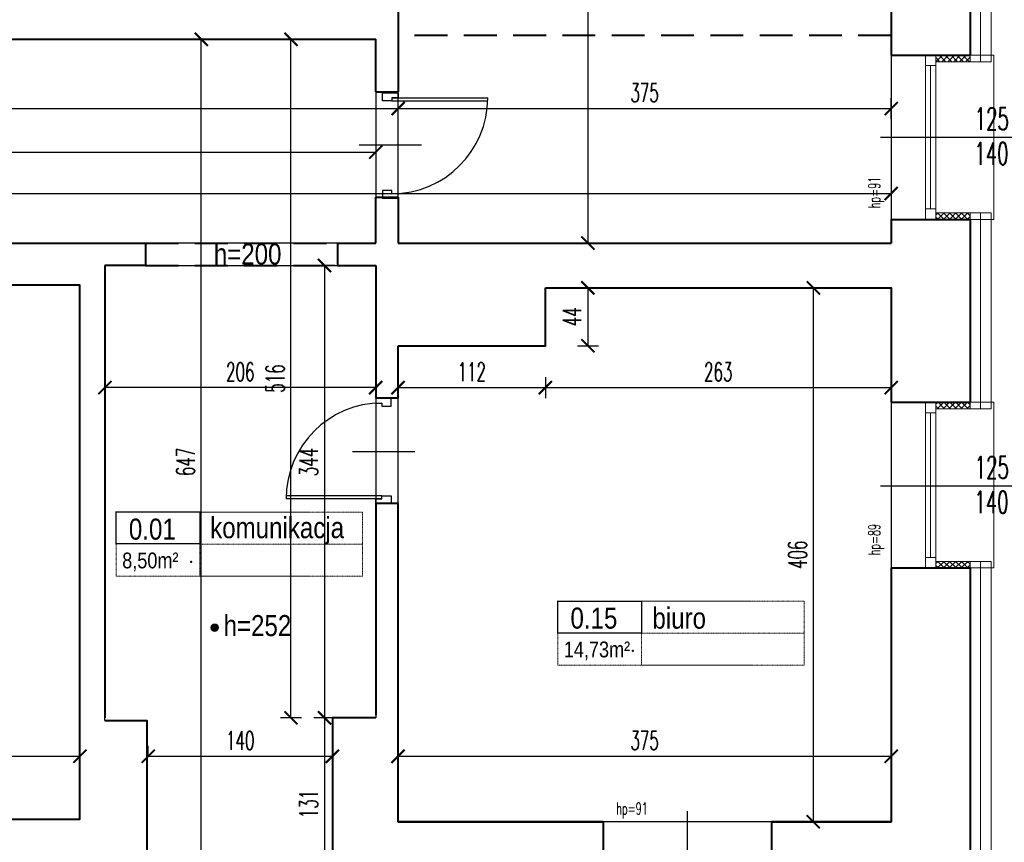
# Model space of a CAD drawing. Header units: millimetres. Extents: x 8949 to 18258, y -1077 to 30686.
# Tile 23 of 89: x 14044 to 14793, y 10626 to 11252. Entities that reach past the tile are written whole.
import ezdxf

# ---------------------------------------------------------------- set-up
doc = ezdxf.new("R2010")
doc.units = ezdxf.units.MM
doc.linetypes.add('ACAD_ISO03W100', pattern=[30, 12, -18])
doc.linetypes.add('DASHED', pattern=[0.75, 0.5, -0.25])
for name, color, linetype, lineweight in [('0A_KONSTR', 1, 'Continuous', 40), ('0A_OCIEPLENIE', 30, 'Continuous', 9), ('0A_OPISY POM', 7, 'Continuous', 9), ('0A_STOLARKA', 140, 'Continuous', 9), ('0A_WYMIARY', 7, 'Continuous', 9)]:
    doc.layers.add(name, color=color, linetype=linetype, lineweight=lineweight)
doc.layers.add('_a_drzwi', color=2, linetype='Continuous')
doc.layers.add('Opisy', color=4, linetype='Continuous')
doc.styles.add('1', font='simplex.shx', dxfattribs={"width": 0.6})
doc.styles.add('1_50', font='simplex.shx', dxfattribs={"width": 0.6})
doc.styles.add('m1_romans', font='romans.shx', dxfattribs={"width": 0.8})
doc.linetypes.add('BATTING', pattern='A,0.00254,-2.54,[134,ltypeshp.shx,S=2.54,R=0,X=-2.54,Y=0],-5.08,[134,ltypeshp.shx,S=2.54,R=180,X=2.54,Y=0],-2.54', length=10.16254)
doc.dimstyles.new('1_100', dxfattribs={"dimtxt": 14, "dimasz": 10, "dimexe": 8, "dimexo": 0, "dimgap": 5, "dimtad": 1, "dimdec": 0, "dimdsep": 46, "dimlunit": 6, "dimtxsty": '1_50', "dimblk": 'ARCHTICK', "dimcen": 5, "dimadec": 0, "dimazin": 0, "dimtfac": 1, "dimtdec": 0, "dimtix": 1, "dimtmove": 1, "dimatfit": 3, "dimldrblk": 'OBLIQUE', "dimfxl": 20, "dimfxlon": 1, "dimtolj": 1, "dimtzin": 0, "dimarcsym": 0})
pattern_1 = [(45, (-100, -60), (-2.245064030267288, 2.245064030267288), []), (135, (-100, -60), (-2.245064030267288, -2.245064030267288), [])]

# ---------------------------------------------------------------- blocks, each defined once
blk = doc.blocks.new('_ARCHTICK')
at = {"color": 0, "linetype": 'ByBlock', "const_width": 0.15}
blk.add_lwpolyline([(-0.5, -0.5), (0.5, 0.5)], dxfattribs=at)
blk = doc.blocks.new('*D6')
at = {"layer": '0A_WYMIARY', "color": 0, "lineweight": -2, "transparency": 16777216}
for p, q in [((12457.56413218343, 11159.22256853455), (12457.56413218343, 11143.22256853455)), ((14314.56413218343, 11159.22256853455), (14314.56413218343, 11143.22256853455)), ((12457.56413218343, 11151.22256853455), (14314.56413218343, 11151.22256853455))]:
    blk.add_line(p, q, dxfattribs=at)
at = {"layer": 'Defpoints', "color": 0, "transparency": 16777216}
for p in [(12457.56413218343, 11215.95103838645), (14314.56413218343, 11215.95103838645), (14314.56413218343, 11151.22256853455)]:
    blk.add_point(p, dxfattribs=at)
at = {"layer": '0A_WYMIARY', "color": 0, "lineweight": -2, "transparency": 16777216, "xscale": 10, "yscale": 10, "zscale": 10, "rotation": 180}
blk.add_blockref('_ARCHTICK', (12457.56413218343, 11151.22256853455), dxfattribs=at)
at = {"layer": '0A_WYMIARY', "color": 0, "lineweight": -2, "transparency": 16777216, "xscale": 10, "yscale": 10, "zscale": 10}
blk.add_blockref('_ARCHTICK', (14314.56413218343, 11151.22256853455), dxfattribs=at)
at = {"layer": '0A_WYMIARY', "color": 0, "transparency": 16777216, "insert": (13474.43474201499, 11163.22256853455), "char_height": 14, "attachment_point": 5, "style": '1_50'}
blk.add_mtext('\\A1;1\xa0857', dxfattribs=at)
blk = doc.blocks.new('_Oblique')
at = {"color": 0, "linetype": 'ByBlock', "lineweight": -2}
blk.add_line((-0.5, -0.5), (0.5, 0.5), dxfattribs=at)
blk = doc.blocks.new('*D10')
at = {"layer": '0A_WYMIARY', "color": 0, "lineweight": -2, "transparency": 16777216}
for p, q in [((13623.56413218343, 11192.30281242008), (13623.56413218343, 11176.30281242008)), ((14331.56413218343, 11176.30281242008), (14331.56413218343, 11192.30281242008)), ((13623.56413218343, 11184.30281242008), (14331.56413218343, 11184.30281242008))]:
    blk.add_line(p, q, dxfattribs=at)
at = {"layer": 'Defpoints', "color": 0, "transparency": 16777216}
for p in [(13623.56413218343, 11236.95103838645), (14331.56413218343, 11184.30281242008), (14331.56413218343, 11081.95103838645)]:
    blk.add_point(p, dxfattribs=at)
at = {"layer": '0A_WYMIARY', "color": 0, "lineweight": -2, "transparency": 16777216, "xscale": 10, "yscale": 10, "zscale": 10, "rotation": 180}
blk.add_blockref('_ARCHTICK', (13623.56413218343, 11184.30281242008), dxfattribs=at)
at = {"layer": '0A_WYMIARY', "color": 0, "lineweight": -2, "transparency": 16777216, "xscale": 10, "yscale": 10, "zscale": 10}
blk.add_blockref('_ARCHTICK', (14331.56413218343, 11184.30281242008), dxfattribs=at)
at = {"layer": '0A_WYMIARY', "color": 0, "transparency": 16777216, "insert": (13977.56413218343, 11196.30281242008), "char_height": 14, "attachment_point": 5, "style": '1_50'}
blk.add_mtext('\\A1;708', dxfattribs=at)
blk = doc.blocks.new('*D11')
at = {"layer": '0A_WYMIARY', "color": 0, "lineweight": -2, "transparency": 16777216}
for p, q in [((14331.56413218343, 11176.30281242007), (14331.56413218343, 11192.30281242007)), ((14706.56413218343, 11176.30281242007), (14706.56413218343, 11192.30281242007)), ((14331.56413218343, 11184.30281242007), (14706.56413218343, 11184.30281242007))]:
    blk.add_line(p, q, dxfattribs=at)
at = {"layer": 'Defpoints', "color": 0, "transparency": 16777216}
for p in [(14706.56413218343, 11184.30281242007), (14331.56413218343, 11081.95103838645), (14706.56413218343, 11081.95103838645)]:
    blk.add_point(p, dxfattribs=at)
at = {"layer": '0A_WYMIARY', "color": 0, "lineweight": -2, "transparency": 16777216, "xscale": 10, "yscale": 10, "zscale": 10, "rotation": 180}
blk.add_blockref('_ARCHTICK', (14331.56413218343, 11184.30281242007), dxfattribs=at)
at = {"layer": '0A_WYMIARY', "color": 0, "lineweight": -2, "transparency": 16777216, "xscale": 10, "yscale": 10, "zscale": 10}
blk.add_blockref('_ARCHTICK', (14706.56413218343, 11184.30281242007), dxfattribs=at)
at = {"layer": '0A_WYMIARY', "color": 0, "transparency": 16777216, "insert": (14519.06413218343, 11196.30281242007), "char_height": 14, "attachment_point": 5, "style": '1_50'}
blk.add_mtext('\\A1;375', dxfattribs=at)
blk = doc.blocks.new('*D16')
at = {"layer": '0A_WYMIARY', "color": 0, "lineweight": -2, "transparency": 16777216}
for p, q in [((14481.56413218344, 11674.95103838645), (14467.91933433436, 11674.95103838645)), ((14475.91933433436, 11674.95103838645), (14475.91933433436, 11081.95103838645)), ((14483.91933433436, 11081.95103838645), (14467.91933433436, 11081.95103838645))]:
    blk.add_line(p, q, dxfattribs=at)
at = {"layer": 'Defpoints', "color": 0, "transparency": 16777216}
for p in [(14481.56413218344, 11674.95103838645), (14475.91933433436, 11081.95103838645), (14706.56413218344, 11081.95103838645)]:
    blk.add_point(p, dxfattribs=at)
at = {"layer": '0A_WYMIARY', "color": 0, "lineweight": -2, "transparency": 16777216, "xscale": 10, "yscale": 10, "zscale": 10}
for p, rotation in [((14475.91933433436, 11674.95103838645), 90), ((14475.91933433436, 11081.95103838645), 270)]:
    blk.add_blockref('_ARCHTICK', p, dxfattribs=dict(at, rotation=rotation))
at = {"layer": '0A_WYMIARY', "color": 0, "transparency": 16777216, "insert": (14463.91933433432, 11378.45103838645), "char_height": 14, "attachment_point": 5, "rotation": 90, "style": '1_50'}
blk.add_mtext('\\A1;593', dxfattribs=at)
blk = doc.blocks.new('*D17')
at = {"layer": '0A_WYMIARY', "color": 0, "lineweight": -2, "transparency": 16777216}
for p, q in [((14655.34631959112, 11047.95103838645), (14639.34631959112, 11047.95103838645)), ((14647.34631959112, 11047.95103838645), (14647.34631959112, 10641.95103838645)), ((14655.34631959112, 10641.95103838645), (14639.34631959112, 10641.95103838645))]:
    blk.add_line(p, q, dxfattribs=at)
at = {"layer": 'Defpoints', "color": 0, "transparency": 16777216}
for p in [(14706.56413218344, 11047.95103838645), (14647.34631959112, 10641.95103838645), (14706.56413218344, 10641.95103838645)]:
    blk.add_point(p, dxfattribs=at)
at = {"layer": '0A_WYMIARY', "color": 0, "lineweight": -2, "transparency": 16777216, "xscale": 10, "yscale": 10, "zscale": 10}
for p, rotation in [((14647.34631959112, 11047.95103838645), 90), ((14647.34631959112, 10641.95103838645), 270)]:
    blk.add_blockref('_ARCHTICK', p, dxfattribs=dict(at, rotation=rotation))
at = {"layer": '0A_WYMIARY', "color": 0, "transparency": 16777216, "insert": (14635.34631959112, 10844.95103838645), "char_height": 14, "attachment_point": 5, "rotation": 90, "style": '1_50'}
blk.add_mtext('\\A1;406', dxfattribs=at)
blk = doc.blocks.new('*D24')
at = {"layer": '0A_WYMIARY', "color": 0, "lineweight": -2, "transparency": 16777216}
for p, q in [((12457.56413218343, 11127.750772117), (12457.56413218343, 11111.750772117)), ((14706.56413218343, 11127.750772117), (14706.56413218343, 11111.750772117)), ((12457.56413218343, 11119.750772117), (14706.56413218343, 11119.750772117))]:
    blk.add_line(p, q, dxfattribs=at)
at = {"layer": 'Defpoints', "color": 0, "transparency": 16777216}
for p in [(14706.56413218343, 11674.95103838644), (12457.56413218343, 11672.95103838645), (14706.56413218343, 11119.750772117)]:
    blk.add_point(p, dxfattribs=at)
at = {"layer": '0A_WYMIARY', "color": 0, "lineweight": -2, "transparency": 16777216, "xscale": 10, "yscale": 10, "zscale": 10, "rotation": 180}
blk.add_blockref('_ARCHTICK', (12457.56413218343, 11119.750772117), dxfattribs=at)
at = {"layer": '0A_WYMIARY', "color": 0, "lineweight": -2, "transparency": 16777216, "xscale": 10, "yscale": 10, "zscale": 10}
blk.add_blockref('_ARCHTICK', (14706.56413218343, 11119.750772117), dxfattribs=at)
at = {"layer": '0A_WYMIARY', "color": 0, "transparency": 16777216, "insert": (13582.06413218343, 11131.750772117), "char_height": 14, "attachment_point": 5, "style": '1_50'}
blk.add_mtext('\\A1;2\xa0249', dxfattribs=at)
blk = doc.blocks.new('*D31')
at = {"layer": '0A_WYMIARY', "color": 0, "lineweight": -2, "transparency": 16777216}
for p, q in [((14141.56413218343, 10691.73623698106), (14141.56413218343, 10699.73623698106)), ((14281.56413218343, 10691.73623698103), (14281.56413218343, 10699.73623698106)), ((14141.56413218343, 10691.73623698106), (14281.56413218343, 10691.73623698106))]:
    blk.add_line(p, q, dxfattribs=at)
at = {"layer": 'Defpoints', "color": 0, "transparency": 16777216}
for p in [(14141.56413218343, 10691.73623698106), (14281.56413218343, 10691.73623698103), (14281.56413218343, 10691.73623698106)]:
    blk.add_point(p, dxfattribs=at)
at = {"layer": '0A_WYMIARY', "color": 0, "lineweight": -2, "transparency": 16777216, "xscale": 10, "yscale": 10, "zscale": 10, "rotation": 180}
blk.add_blockref('_ARCHTICK', (14141.56413218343, 10691.73623698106), dxfattribs=at)
at = {"layer": '0A_WYMIARY', "color": 0, "lineweight": -2, "transparency": 16777216, "xscale": 10, "yscale": 10, "zscale": 10}
blk.add_blockref('_ARCHTICK', (14281.56413218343, 10691.73623698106), dxfattribs=at)
at = {"layer": '0A_WYMIARY', "color": 0, "transparency": 16777216, "insert": (14211.56413218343, 10703.73623698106), "char_height": 14, "attachment_point": 5, "style": '1_50'}
blk.add_mtext('\\A1;140', dxfattribs=at)
blk = doc.blocks.new('*D32')
at = {"layer": '0A_WYMIARY', "color": 0, "lineweight": -2, "transparency": 16777216}
for p, q in [((14258.09066750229, 11236.95103838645), (14242.09066750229, 11236.95103838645)), ((14250.09066750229, 10720.95103838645), (14250.09066750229, 11236.95103838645)), ((14258.09066750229, 10720.95103838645), (14242.09066750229, 10720.95103838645))]:
    blk.add_line(p, q, dxfattribs=at)
at = {"layer": 'Defpoints', "color": 0, "transparency": 16777216}
for p in [(14250.09066750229, 11236.95103838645), (14314.56413218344, 11236.95103838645), (14281.56413218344, 10720.95103838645)]:
    blk.add_point(p, dxfattribs=at)
at = {"layer": '0A_WYMIARY', "color": 0, "lineweight": -2, "transparency": 16777216, "xscale": 10, "yscale": 10, "zscale": 10}
for p, rotation in [((14250.09066750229, 11236.95103838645), 90), ((14250.09066750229, 10720.95103838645), 270)]:
    blk.add_blockref('_ARCHTICK', p, dxfattribs=dict(at, rotation=rotation))
at = {"layer": '0A_WYMIARY', "color": 0, "transparency": 16777216, "insert": (14238.09066750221, 10978.95103838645), "char_height": 14, "attachment_point": 5, "rotation": 90, "style": '1_50'}
blk.add_mtext('\\A1;516', dxfattribs=at)
blk = doc.blocks.new('*D33')
at = {"layer": '0A_WYMIARY', "color": 0, "lineweight": -2, "transparency": 16777216}
for p, q in [((14283.6022928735, 11064.95103838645), (14267.6022928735, 11064.95103838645)), ((14275.6022928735, 11064.95103838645), (14275.6022928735, 10720.95103838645)), ((14283.6022928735, 10720.95103838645), (14267.6022928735, 10720.95103838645))]:
    blk.add_line(p, q, dxfattribs=at)
at = {"layer": 'Defpoints', "color": 0, "transparency": 16777216}
for p in [(14314.56413218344, 11064.95103838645), (14275.6022928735, 10720.95103838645), (14314.56413218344, 10720.95103838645)]:
    blk.add_point(p, dxfattribs=at)
at = {"layer": '0A_WYMIARY', "color": 0, "lineweight": -2, "transparency": 16777216, "xscale": 10, "yscale": 10, "zscale": 10}
for p, rotation in [((14275.6022928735, 11064.95103838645), 90), ((14275.6022928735, 10720.95103838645), 270)]:
    blk.add_blockref('_ARCHTICK', p, dxfattribs=dict(at, rotation=rotation))
at = {"layer": '0A_WYMIARY', "color": 0, "transparency": 16777216, "insert": (14263.60229287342, 10915.48694309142), "char_height": 14, "attachment_point": 5, "rotation": 90, "style": '1_50'}
blk.add_mtext('\\A1;344', dxfattribs=at)
blk = doc.blocks.new('*D34')
at = {"layer": '0A_WYMIARY', "color": 0, "lineweight": -2, "transparency": 16777216}
for p, q in [((14283.60229287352, 10720.95103838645), (14267.60229287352, 10720.95103838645)), ((14275.60229287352, 10720.95103838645), (14275.60229287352, 10589.95103838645)), ((14281.56413218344, 10589.95103838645), (14267.60229287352, 10589.95103838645))]:
    blk.add_line(p, q, dxfattribs=at)
at = {"layer": 'Defpoints', "color": 0, "transparency": 16777216}
for p in [(14314.56413218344, 10720.95103838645), (14275.60229287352, 10589.95103838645), (14281.56413218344, 10589.95103838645)]:
    blk.add_point(p, dxfattribs=at)
at = {"layer": '0A_WYMIARY', "color": 0, "lineweight": -2, "transparency": 16777216, "xscale": 10, "yscale": 10, "zscale": 10}
for p, rotation in [((14275.60229287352, 10720.95103838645), 90), ((14275.60229287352, 10589.95103838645), 270)]:
    blk.add_blockref('_ARCHTICK', p, dxfattribs=dict(at, rotation=rotation))
at = {"layer": '0A_WYMIARY', "color": 0, "transparency": 16777216, "insert": (14263.60229287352, 10655.45103838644), "char_height": 14, "attachment_point": 5, "rotation": 90, "style": '1_50'}
blk.add_mtext('\\A1;131', dxfattribs=at)
blk = doc.blocks.new('*D35')
at = {"layer": '0A_WYMIARY', "color": 0, "lineweight": -2, "transparency": 16777216}
for p, q in [((14173.93662820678, 11236.95103838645), (14189.93662820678, 11236.95103838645)), ((14181.93662820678, 10589.95103838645), (14181.93662820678, 11236.95103838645)), ((14173.93662820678, 10589.95103838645), (14189.93662820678, 10589.95103838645))]:
    blk.add_line(p, q, dxfattribs=at)
at = {"layer": 'Defpoints', "color": 0, "transparency": 16777216}
for p in [(13588.76413218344, 11236.95103838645), (14181.93662820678, 11236.95103838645), (14141.56413218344, 10589.95103838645)]:
    blk.add_point(p, dxfattribs=at)
at = {"layer": '0A_WYMIARY', "color": 0, "lineweight": -2, "transparency": 16777216, "xscale": 10, "yscale": 10, "zscale": 10}
for p, rotation in [((14181.93662820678, 11236.95103838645), 90), ((14181.93662820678, 10589.95103838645), 270)]:
    blk.add_blockref('_ARCHTICK', p, dxfattribs=dict(at, rotation=rotation))
at = {"layer": '0A_WYMIARY', "color": 0, "transparency": 16777216, "insert": (14169.93662820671, 10915.64732979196), "char_height": 14, "attachment_point": 5, "rotation": 90, "style": '1_50'}
blk.add_mtext('\\A1;647', dxfattribs=at)
blk = doc.blocks.new('*D36')
at = {"layer": '0A_WYMIARY', "color": 0, "lineweight": -2, "transparency": 16777216}
for p, q in [((14108.56413218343, 10980.08225581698), (14108.56413218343, 10964.08225581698)), ((14314.56413218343, 10980.08225581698), (14314.56413218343, 10964.08225581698)), ((14314.56413218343, 10972.08225581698), (14108.56413218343, 10972.08225581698))]:
    blk.add_line(p, q, dxfattribs=at)
at = {"layer": 'Defpoints', "color": 0, "transparency": 16777216}
for p in [(14314.56413218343, 11064.95103838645), (14108.56413218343, 11047.95103838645), (14108.56413218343, 10972.08225581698)]:
    blk.add_point(p, dxfattribs=at)
at = {"layer": '0A_WYMIARY', "color": 0, "lineweight": -2, "transparency": 16777216, "xscale": 10, "yscale": 10, "zscale": 10, "rotation": 180}
blk.add_blockref('_ARCHTICK', (14108.56413218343, 10972.08225581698), dxfattribs=at)
at = {"layer": '0A_WYMIARY', "color": 0, "lineweight": -2, "transparency": 16777216, "xscale": 10, "yscale": 10, "zscale": 10}
blk.add_blockref('_ARCHTICK', (14314.56413218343, 10972.08225581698), dxfattribs=at)
at = {"layer": '0A_WYMIARY', "color": 0, "transparency": 16777216, "insert": (14211.56413218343, 10984.08225581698), "char_height": 14, "attachment_point": 5, "style": '1_50'}
blk.add_mtext('\\A1;206', dxfattribs=at)
blk = doc.blocks.new('*D39')
at = {"layer": '0A_WYMIARY', "color": 0, "lineweight": -2, "transparency": 16777216}
for p, q in [((14846.74120481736, 11674.95103838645), (14862.74120481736, 11674.95103838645)), ((14854.74120481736, 11674.95103838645), (14854.74120481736, 10641.95103838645)), ((14846.74120481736, 10641.95103838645), (14862.74120481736, 10641.95103838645))]:
    blk.add_line(p, q, dxfattribs=at)
at = {"layer": 'Defpoints', "color": 0, "transparency": 16777216}
for p in [(14481.56413218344, 11674.95103838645), (14706.56413218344, 10641.95103838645), (14854.74120481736, 10641.95103838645)]:
    blk.add_point(p, dxfattribs=at)
at = {"layer": '0A_WYMIARY', "color": 0, "lineweight": -2, "transparency": 16777216, "xscale": 10, "yscale": 10, "zscale": 10}
for p, rotation in [((14854.74120481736, 11674.95103838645), 90), ((14854.74120481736, 10641.95103838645), 270)]:
    blk.add_blockref('_ARCHTICK', p, dxfattribs=dict(at, rotation=rotation))
at = {"layer": '0A_WYMIARY', "color": 0, "transparency": 16777216, "insert": (14842.7412048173, 11201.00170342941), "char_height": 14, "attachment_point": 5, "rotation": 90, "style": '1_50'}
blk.add_mtext('\\A1;1\xa0033', dxfattribs=at)
blk = doc.blocks.new('A$C372b6b25')
at = {"layer": '_a_drzwi'}
for p, q in [((3.333333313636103, -4.444444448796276), (3.333333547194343, 63.88888889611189)), ((5.55555553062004, -4.444444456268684), (5.555555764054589, 63.852745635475)), ((37.04486090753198, 16.66666644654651), (37.04486075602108, -27.77777792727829)), ((0, 0), (3.33333332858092, -1.120861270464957e-08)), ((3.33333332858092, -1.120861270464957e-08), (3.333333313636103, -4.444444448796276)), ((3.333333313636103, -4.444444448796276), (5.55555553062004, -4.444444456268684)), ((5.55555553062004, -4.444444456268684), (5.555555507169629, -11.1111111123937)), ((69.44444444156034, -4.444444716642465), (69.44444441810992, -11.11111137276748)), ((71.66666665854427, -4.444444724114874), (69.44444444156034, -4.444444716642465)), ((71.66666667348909, -2.870419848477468e-07), (71.66666665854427, -4.444444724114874)), ((75, -2.982487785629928e-07), (71.66666667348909, -2.870419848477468e-07)), ((5.555555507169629, -11.1111111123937), (-3.839522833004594e-08, -11.1111110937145)), ((69.44444441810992, -11.11111137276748), (74.99999996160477, -11.1111113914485))]:
    blk.add_line(p, q, dxfattribs=at)
for points in [[(0, 0), (0, -11.1111110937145)], [(75, -2.982487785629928e-07), (74.99999996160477, -11.1111113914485)]]:
    blk.add_lwpolyline(points, dxfattribs=at)
blk.add_arc((3.333333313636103, -4.444444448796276), 68.33333334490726, 0, 89.99999980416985, dxfattribs=at)
blk = doc.blocks.new('*D58')
at = {"layer": '0A_WYMIARY', "color": 0, "lineweight": -2, "transparency": 16777216}
for p, q in [((13830.56413218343, 10683.73623698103), (13830.56413218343, 10699.73623698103)), ((14089.56413218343, 10683.73623698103), (14089.56413218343, 10699.73623698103)), ((13830.56413218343, 10691.73623698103), (14089.56413218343, 10691.73623698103))]:
    blk.add_line(p, q, dxfattribs=at)
at = {"layer": 'Defpoints', "color": 0, "transparency": 16777216}
for p in [(14089.56413218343, 10691.73623698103), (13830.56413218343, 10643.95103838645), (14089.56413218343, 10643.95103838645)]:
    blk.add_point(p, dxfattribs=at)
at = {"layer": '0A_WYMIARY', "color": 0, "lineweight": -2, "transparency": 16777216, "xscale": 10, "yscale": 10, "zscale": 10, "rotation": 180}
blk.add_blockref('_ARCHTICK', (13830.56413218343, 10691.73623698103), dxfattribs=at)
at = {"layer": '0A_WYMIARY', "color": 0, "lineweight": -2, "transparency": 16777216, "xscale": 10, "yscale": 10, "zscale": 10}
blk.add_blockref('_ARCHTICK', (14089.56413218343, 10691.73623698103), dxfattribs=at)
at = {"layer": '0A_WYMIARY', "color": 0, "transparency": 16777216, "insert": (13960.06413218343, 10703.73623698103), "char_height": 14, "attachment_point": 5, "style": '1_50'}
blk.add_mtext('\\A1;259', dxfattribs=at)
blk = doc.blocks.new('*D59')
at = {"layer": '0A_WYMIARY', "color": 0, "lineweight": -2, "transparency": 16777216}
for p, q in [((14331.56413218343, 10683.73623698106), (14331.56413218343, 10699.73623698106)), ((14706.56413218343, 10683.73623698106), (14706.56413218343, 10699.73623698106)), ((14331.56413218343, 10691.73623698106), (14706.56413218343, 10691.73623698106))]:
    blk.add_line(p, q, dxfattribs=at)
at = {"layer": 'Defpoints', "color": 0, "transparency": 16777216}
for p in [(14706.56413218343, 10691.73623698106), (14331.56413218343, 10641.95103838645), (14706.56413218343, 10641.95103838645)]:
    blk.add_point(p, dxfattribs=at)
at = {"layer": '0A_WYMIARY', "color": 0, "lineweight": -2, "transparency": 16777216, "xscale": 10, "yscale": 10, "zscale": 10, "rotation": 180}
blk.add_blockref('_ARCHTICK', (14331.56413218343, 10691.73623698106), dxfattribs=at)
at = {"layer": '0A_WYMIARY', "color": 0, "lineweight": -2, "transparency": 16777216, "xscale": 10, "yscale": 10, "zscale": 10}
blk.add_blockref('_ARCHTICK', (14706.56413218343, 10691.73623698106), dxfattribs=at)
at = {"layer": '0A_WYMIARY', "color": 0, "transparency": 16777216, "insert": (14519.06413218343, 10703.73623698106), "char_height": 14, "attachment_point": 5, "style": '1_50'}
blk.add_mtext('\\A1;375', dxfattribs=at)
blk = doc.blocks.new('*D61')
at = {"layer": '0A_WYMIARY', "color": 0, "lineweight": -2, "transparency": 16777216}
for p, q in [((14331.56413218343, 10980.08225581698), (14331.56413218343, 10964.08225581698)), ((14443.56413218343, 10980.08225581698), (14443.56413218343, 10964.08225581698)), ((14331.56413218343, 10972.08225581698), (14443.56413218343, 10972.08225581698))]:
    blk.add_line(p, q, dxfattribs=at)
at = {"layer": 'Defpoints', "color": 0, "transparency": 16777216}
for p in [(14331.56413218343, 11003.95103838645), (14443.56413218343, 11003.95103838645), (14443.56413218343, 10972.08225581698)]:
    blk.add_point(p, dxfattribs=at)
at = {"layer": '0A_WYMIARY', "color": 0, "lineweight": -2, "transparency": 16777216, "xscale": 10, "yscale": 10, "zscale": 10, "rotation": 180}
blk.add_blockref('_ARCHTICK', (14331.56413218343, 10972.08225581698), dxfattribs=at)
at = {"layer": '0A_WYMIARY', "color": 0, "lineweight": -2, "transparency": 16777216, "xscale": 10, "yscale": 10, "zscale": 10}
blk.add_blockref('_ARCHTICK', (14443.56413218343, 10972.08225581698), dxfattribs=at)
at = {"layer": '0A_WYMIARY', "color": 0, "transparency": 16777216, "insert": (14387.56413218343, 10984.08225581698), "char_height": 14, "attachment_point": 5, "style": '1_50'}
blk.add_mtext('\\A1;112', dxfattribs=at)
blk = doc.blocks.new('*D62')
at = {"layer": '0A_WYMIARY', "color": 0, "lineweight": -2, "transparency": 16777216}
for p, q in [((14443.56413218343, 10980.08225581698), (14443.56413218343, 10964.08225581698)), ((14706.56413218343, 10980.08225581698), (14706.56413218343, 10964.08225581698)), ((14443.56413218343, 10972.08225581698), (14706.56413218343, 10972.08225581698))]:
    blk.add_line(p, q, dxfattribs=at)
at = {"layer": 'Defpoints', "color": 0, "transparency": 16777216}
for p in [(14706.56413218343, 11047.95103838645), (14443.56413218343, 11003.95103838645), (14706.56413218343, 10972.08225581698)]:
    blk.add_point(p, dxfattribs=at)
at = {"layer": '0A_WYMIARY', "color": 0, "lineweight": -2, "transparency": 16777216, "xscale": 10, "yscale": 10, "zscale": 10, "rotation": 180}
blk.add_blockref('_ARCHTICK', (14443.56413218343, 10972.08225581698), dxfattribs=at)
at = {"layer": '0A_WYMIARY', "color": 0, "lineweight": -2, "transparency": 16777216, "xscale": 10, "yscale": 10, "zscale": 10}
blk.add_blockref('_ARCHTICK', (14706.56413218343, 10972.08225581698), dxfattribs=at)
at = {"layer": '0A_WYMIARY', "color": 0, "transparency": 16777216, "insert": (14575.06413218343, 10984.08225581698), "char_height": 14, "attachment_point": 5, "style": '1_50'}
blk.add_mtext('\\A1;263', dxfattribs=at)
blk = doc.blocks.new('*D74')
at = {"layer": '0A_WYMIARY', "color": 0, "lineweight": -2, "transparency": 16777216}
for p, q in [((14467.91933433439, 11047.95103838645), (14483.91933433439, 11047.95103838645)), ((14475.91933433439, 11047.95103838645), (14475.91933433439, 11003.95103838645)), ((14467.91933433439, 11003.95103838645), (14483.91933433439, 11003.95103838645))]:
    blk.add_line(p, q, dxfattribs=at)
at = {"layer": 'Defpoints', "color": 0, "transparency": 16777216}
for p in [(14443.56413218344, 11047.95103838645), (14443.56413218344, 11003.95103838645), (14475.91933433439, 11003.95103838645)]:
    blk.add_point(p, dxfattribs=at)
at = {"layer": '0A_WYMIARY', "color": 0, "lineweight": -2, "transparency": 16777216, "xscale": 10, "yscale": 10, "zscale": 10}
for p, rotation in [((14475.91933433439, 11047.95103838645), 90), ((14475.91933433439, 11003.95103838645), 270)]:
    blk.add_blockref('_ARCHTICK', p, dxfattribs=dict(at, rotation=rotation))
at = {"layer": '0A_WYMIARY', "color": 0, "transparency": 16777216, "insert": (14463.91933433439, 11025.95103838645), "char_height": 14, "attachment_point": 5, "rotation": 90, "style": '1_50'}
blk.add_mtext('\\A1;44', dxfattribs=at)

msp = doc.modelspace()

# ---------------------------------------------------------------- hatches: boundary and pattern name
at = {"layer": '0A_OCIEPLENIE', "transparency": 33554687}
h = msp.add_hatch(dxfattribs=at)
h.set_pattern_fill('ANSI37', color=30)
h.set_pattern_definition(pattern_1)
h.paths.add_polyline_path([(14766.56413218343, 11219.95103838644), (14766.56413218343, 11224.95103838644), (14740.56413215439, 11224.95103838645), (14740.56413215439, 11219.9510383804)])
h.paths.add_polyline_path([(14740.56413218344, 11104.95103838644), (14740.56413218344, 11099.95103838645), (14766.56413218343, 11099.95103838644), (14766.56413218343, 11104.95103838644)])
h = msp.add_hatch(dxfattribs=at)
h.set_pattern_fill('ANSI37', color=30)
h.set_pattern_definition(pattern_1)
h.paths.add_polyline_path([(14766.56413218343, 10955.95103838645), (14766.56413218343, 10960.95103838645), (14740.56413215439, 10960.95103838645), (14740.56413215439, 10955.95103838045)])
h.paths.add_polyline_path([(14740.56413218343, 10839.95103838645), (14740.56413218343, 10834.95103838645), (14766.56413218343, 10834.95103838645), (14766.56413218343, 10839.95103838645)])
at = {"layer": '0A_OPISY POM', "transparency": 33554687}
h = msp.add_hatch(color=256, dxfattribs=at)
h.dxf.hatch_style = 1
h.paths.add_polyline_path([(14195.02589700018, 10789.47136825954, 0.9999999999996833), (14189.28372762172, 10789.47136825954, 0.9999999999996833)])

# ---------------------------------------------------------------- linework, layer by layer
at = {"layer": '0A_KONSTR'}
for points in [[(14331.56413218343, 11367.95103838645), (14331.56413218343, 11196.95103838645)], [(14706.56413218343, 11356.95103838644), (14706.56413218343, 11224.95103838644)], [(14766.56413218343, 11356.95103838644), (14766.56413218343, 11224.95103838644)], [(13703.56413218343, 11236.95103838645), (14314.56413218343, 11236.95103838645)], [(14314.56413218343, 11196.95103838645), (14314.56413218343, 11236.95103838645)], [(14706.56413218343, 11224.95103838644), (14766.56413218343, 11224.95103838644)], [(14314.56413218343, 11196.95103838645), (14331.56413218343, 11196.95103838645)], [(14314.56413218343, 11081.95103838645), (14314.56413218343, 11116.95103838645)], [(14314.56413218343, 11116.95103838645), (14331.56413218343, 11116.95103838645)], [(14331.56413218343, 11116.95103838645), (14331.56413218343, 11081.95103838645)], [(14706.56413218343, 11099.95103838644), (14766.56413218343, 11099.95103838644)], [(14706.56413218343, 11099.95103838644), (14706.56413218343, 11081.95103838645)], [(14766.56413218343, 11099.95103838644), (14766.56413218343, 10960.95103838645)], [(13996.56413218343, 11081.95103838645), (14139.56413218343, 11081.95103838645)], [(14139.56413218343, 11081.95103838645), (14139.56413218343, 11064.95103838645)], [(14285.56413218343, 11081.95103838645), (14314.56413218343, 11081.95103838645)], [(14285.56413218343, 11081.95103838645), (14285.56413218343, 11064.95103838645), (14314.56413218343, 11064.95103838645)], [(14331.56413218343, 11081.95103838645), (14706.56413218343, 11081.95103838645)], [(14108.56413218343, 11064.95103838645), (14108.56413218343, 10720.95103838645)], [(14139.56413218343, 11064.95103838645), (14108.56413218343, 11064.95103838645)], [(14314.56413218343, 11064.95103838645), (14314.56413218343, 10963.95103838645)], [(14015.56413218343, 10643.95103838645), (14089.56413218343, 10643.95103838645), (14089.56413218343, 11049.95103838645), (13996.56413218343, 11049.95103838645)], [(14331.56413218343, 11003.95103838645), (14443.56413218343, 11003.95103838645), (14443.56413218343, 11047.95103838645)], [(14443.56413218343, 11047.95103838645), (14706.56413218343, 11047.95103838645), (14706.56413218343, 10960.95103838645)], [(14331.56413218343, 10963.95103838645), (14331.56413218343, 11003.95103838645)], [(14331.56413218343, 10963.95103838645), (14314.56413218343, 10963.95103838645)], [(14706.56413218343, 10960.95103838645), (14766.56413218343, 10960.95103838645)], [(14331.56413218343, 10883.95103838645), (14314.56413218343, 10883.95103838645)], [(14314.56413218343, 10883.95103838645), (14314.56413218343, 10722.95103838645)], [(14487.56413218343, 10641.95103838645), (14331.56413218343, 10641.95103838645), (14331.56413218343, 10883.95103838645)], [(14706.56413218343, 10834.95103838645), (14706.56413218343, 10641.95103838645), (14615.56413218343, 10641.95103838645)], [(14766.56413218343, 10834.95103838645), (14766.56413218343, 10581.95103838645), (14615.56413218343, 10581.95103838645)], [(14706.56413218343, 10834.95103838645), (14766.56413218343, 10834.95103838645)], [(14108.56413218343, 10718.95103838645), (14140.56413218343, 10718.95103838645), (14140.56413218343, 10589.95103838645)], [(14314.56413218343, 10720.95103838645), (14281.56413218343, 10720.95103838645), (14281.56413218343, 10589.95103838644)], [(14487.56413218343, 10641.95103838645), (14487.56413218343, 10581.95103838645)], [(14615.56413218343, 10641.95103838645), (14615.56413218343, 10581.95103838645)]]:
    msp.add_lwpolyline(points, dxfattribs=at)
at = {"layer": '0A_KONSTR', "linetype": 'DASHED', "ltscale": 50}
for points in [[(14706.56413218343, 11239.95103838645), (14331.56413218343, 11239.95103838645)], [(14139.56413218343, 11081.95103838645), (14285.56413218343, 11081.95103838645)], [(14139.56413218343, 11064.95103838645), (14285.56413218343, 11064.95103838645)]]:
    msp.add_lwpolyline(points, dxfattribs=at)
at = {"layer": '0A_KONSTR', "color": 175, "true_color": 0x4554a5}
for points in [[(14331.56413218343, 10641.95103838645), (14487.56413218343, 10641.95103838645)], [(14615.56413218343, 10641.95103838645), (14706.56413218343, 10641.95103838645)]]:
    msp.add_lwpolyline(points, dxfattribs=at)
at = {"layer": '0A_KONSTR'}
for p in [(14174.20789817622, 10839.54959686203), (14510.03117736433, 10771.87523691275)]:
    msp.add_point(p, dxfattribs=at)
at = {"layer": '0A_OCIEPLENIE'}
for points in [[(14766.56413218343, 11356.95103838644), (14766.56413218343, 11361.95103838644), (14782.56413218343, 11361.95103838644), (14782.56413218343, 11219.95103838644), (14766.56413218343, 11219.95103838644), (14766.56413218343, 11224.95103838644)], [(14766.56413218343, 11219.95103838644), (14740.56413215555, 11219.9510383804)], [(14766.56413218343, 11104.95103838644), (14740.56413218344, 11104.95103838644)], [(14766.56413218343, 10955.95103838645), (14740.56413215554, 10955.95103838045)], [(14766.56413218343, 10834.95103838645), (14766.56413218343, 10839.95103838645), (14782.56413218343, 10839.95103838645), (14782.56413218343, 10565.95103838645), (14610.56413218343, 10565.95103838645), (14610.56413218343, 10581.95103838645), (14615.56413218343, 10581.95103838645)], [(14766.56413218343, 10839.95103838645), (14740.56413218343, 10839.95103838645)]]:
    msp.add_lwpolyline(points, dxfattribs=at)
at = {"layer": '0A_OCIEPLENIE', "linetype": 'BATTING', "lineweight": 18, "ltscale": 0.75}
for points in [[(14774.56413218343, 11361.95103838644), (14774.56413218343, 11219.95103838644)], [(14774.56413218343, 10955.95103838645), (14774.56413218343, 11104.95103838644)], [(14774.56413218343, 10839.95103838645), (14774.56413218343, 10573.95103838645), (14610.56413218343, 10573.95103838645)]]:
    msp.add_lwpolyline(points, dxfattribs=at)
at = {"layer": '0A_OCIEPLENIE'}
msp.add_lwpolyline([(14766.56413218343, 11099.95103838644), (14766.56413218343, 11104.95103838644), (14782.56413218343, 11104.95103838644), (14782.56413218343, 10955.95103838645), (14766.56413218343, 10955.95103838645), (14766.56413218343, 10960.95103838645)], close=True, dxfattribs=at)
at = {"layer": '0A_OPISY POM', "const_width": 1}
for points in [[(14117.11502999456, 10877.2858380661), (14180.86587615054, 10877.28583806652), (14180.86587615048, 10853.05392573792), (14117.1150299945, 10853.05392573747)], [(14452.93830918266, 10809.61147811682), (14516.68915533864, 10809.61147811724), (14516.68915533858, 10785.37956578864), (14452.9383091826, 10785.37956578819)]]:
    msp.add_lwpolyline(points, close=True, dxfattribs=at)
at = {"layer": '0A_OPISY POM'}
msp.add_circle((14192.15481231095, 10789.47136825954), 2.871084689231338, dxfattribs=at)
at = {"layer": '0A_STOLARKA'}
for p, q in [((14732.56413215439, 11224.95103838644), (14732.56413213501, 11099.95103838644)), ((14740.56413215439, 11224.95103838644), (14740.56413218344, 11099.95103838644)), ((14736.56413216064, 11216.95103838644), (14736.56413217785, 11107.95103838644)), ((14732.56413215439, 10960.95103838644), (14732.564132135, 10834.95103838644)), ((14740.56413215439, 10960.95103838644), (14740.56413218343, 10834.95103838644)), ((14736.56413216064, 10952.95103838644), (14736.56413217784, 10842.95103838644))]:
    msp.add_line(p, q, dxfattribs=at)
for points in [[(14784.56413218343, 11099.95103838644), (14784.56413218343, 11224.95103838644), (14706.56413218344, 11224.95103838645), (14706.56413218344, 11099.95103838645)], [(14732.56413215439, 11216.95103838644), (14740.56413215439, 11216.95103838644), (14740.56413215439, 11224.95103838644), (14732.56413215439, 11224.95103838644)], [(14732.56413218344, 11099.95103838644), (14740.56413218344, 11099.95103838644), (14740.56413218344, 11107.95103838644), (14732.56413218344, 11107.95103838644)], [(14784.56413218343, 10834.95103838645), (14784.56413218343, 10960.95103838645), (14706.56413218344, 10960.95103838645), (14706.56413218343, 10834.95103838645)], [(14732.56413215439, 10952.95103838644), (14740.56413215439, 10952.95103838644), (14740.56413215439, 10960.95103838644), (14732.56413215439, 10960.95103838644)], [(14732.56413218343, 10834.95103838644), (14740.56413218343, 10834.95103838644), (14740.56413218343, 10842.95103838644), (14732.56413218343, 10842.95103838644)], [(14615.56413218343, 10641.95103838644), (14487.56413218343, 10641.95103838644), (14487.56413218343, 10563.95103838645), (14615.56413218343, 10563.95103838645)]]:
    msp.add_lwpolyline(points, close=True, dxfattribs=at)
at = {"layer": '0A_WYMIARY', "linetype": 'ACAD_ISO03W100', "ltscale": 0.005}
for points in [[(14117.11502999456, 10877.2858380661), (14304.44172002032, 10877.28583806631), (14304.44172002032, 10828.82201340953), (14117.11502999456, 10828.82201340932)], [(14452.93830918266, 10809.61147811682), (14640.26499920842, 10809.61147811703), (14640.26499920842, 10761.14765346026), (14452.93830918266, 10761.14765346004)]]:
    msp.add_lwpolyline(points, close=True, dxfattribs=at)
for points in [[(14180.61785768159, 10877.28583806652), (14264.42161253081, 10877.28583806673)], [(14180.86587615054, 10877.28583806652), (14180.86587615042, 10828.82201340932)], [(14180.86587615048, 10853.05392573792), (14304.44172002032, 10853.05392573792)], [(14180.86587615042, 10828.82201340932), (14264.42161253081, 10828.82201340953)], [(14516.4411368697, 10809.61147811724), (14600.24489171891, 10809.61147811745)], [(14516.68915533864, 10809.61147811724), (14516.68915533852, 10761.14765346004)], [(14516.68915533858, 10785.37956578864), (14640.26499920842, 10785.37956578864)], [(14516.68915533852, 10761.14765346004), (14600.24489171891, 10761.14765346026)]]:
    msp.add_lwpolyline(points, dxfattribs=at)
at = {"layer": 'Defpoints'}
for points in [[(14335.56413218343, 11674.95103838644), (14706.56413218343, 11674.95103838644), (14706.56413218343, 11081.95103838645), (14331.56413218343, 11081.95103838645), (14331.56413218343, 11568.95103838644), (14335.56413218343, 11568.95103838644)], [(12457.56413218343, 11236.95103838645), (14314.56413218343, 11236.95103838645), (14314.56413218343, 11081.95103838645), (12457.56413218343, 11081.95103838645)], [(14108.56413218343, 11064.95103838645), (14314.56413218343, 11064.95103838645), (14314.56413218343, 10720.95103838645), (14281.56413218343, 10720.95103838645), (14281.56413218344, 10589.95103863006), (14140.56413226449, 10589.95103814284), (14140.56413218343, 10718.95103838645), (14108.56413218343, 10718.95103838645)], [(13830.56413218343, 11049.95103838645), (14089.56413218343, 11049.95103838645), (14089.56413218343, 10643.95103838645), (13830.56413218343, 10643.95103838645)], [(14331.56413218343, 10641.95103838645), (14331.56413218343, 11003.95103838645), (14443.56413218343, 11003.95103838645), (14443.56413218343, 11047.95103838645), (14706.56413218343, 11047.95103838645), (14706.56413218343, 10641.95103838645)]]:
    msp.add_lwpolyline(points, close=True, dxfattribs=at)
at = {"layer": 'Opisy'}
for p, q in [((14698.43400237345, 11162.45103838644), (14819.17828182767, 11162.45103838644)), ((14698.43400237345, 10897.45103838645), (14819.17828182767, 10897.45103838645)), ((14551.4120533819, 10650.08116819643), (14551.4120533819, 10529.33688874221))]:
    msp.add_line(p, q, dxfattribs=at)

# ---------------------------------------------------------------- block references
at = {"layer": '_a_drzwi', "xscale": 1.066666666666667, "yscale": 1.066666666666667, "zscale": 1.066666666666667}
for p, rotation in [((14331.56413218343, 11195.98007486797), 269.9999999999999), ((14314.56413245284, 10883.95103838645), 90.00000039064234)]:
    msp.add_blockref('A$C372b6b25', p, dxfattribs=dict(at, rotation=rotation))

# ---------------------------------------------------------------- texts
at = {"layer": '0A_OPISY POM', "attachment_point": 9, "line_spacing_factor": 0.8, "style": 'm1_romans'}
for s, insert, char_height, width in [('\\pxql;{\\fArial Narrow|b0|i0|c238|p34;\\W1;h=200}', (14288.27836488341, 11065.44370521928), 16, 96.86444238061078), ('{\\fArial Narrow|b0|i0|c238|p34;\\W1;0.01}', (14162.51822407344, 10856.25634411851), 16, 375.2998790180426), ('\\pxql;{\\fArial Narrow|b0|i0|c238|p34;\\W1;komunikacja}', (14563.94695595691, 10852.76663495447), 16, 375.2998790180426), ('\\pxql;{\\fArial Narrow|b0|i0|c238|p34;\\W1;8,50m²}', (14218.63849268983, 10832.44014121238), 12, 96.86444238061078), ('\\pxql;{\\fArial Narrow|b0|i0|c238|p34;\\W1;biuro}', (14900.26918219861, 10788.58198416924), 16, 375.2998790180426), ('\\pxql;{\\fArial Narrow|b0|i0|c238|p34;\\W1;h=252}', (14295.7254963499, 10782.90728192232), 16, 96.86444238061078), ('{\\fArial Narrow|b0|i0|c238|p34;\\W1;0.15}', (14498.34150326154, 10788.58198416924), 16, 375.2998790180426), ('\\pxql;{\\fArial Narrow|b0|i0|c238|p34;\\W1;14,73m²}', (14554.46177187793, 10764.76578126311), 12, 96.86444238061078)]:
    msp.add_mtext(s, dxfattribs=dict(at, insert=insert, char_height=char_height, width=width))
at = {"layer": 'Opisy', "char_height": 16.8, "width": 158.6273684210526, "attachment_point": 5, "style": '1'}
for s, insert in [('125', (14783.06746317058, 11176.43621857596)), ('140', (14782.78165925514, 11150.01510828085)), ('125', (14783.06746317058, 10911.43621857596)), ('140', (14782.78165925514, 10885.01510828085))]:
    msp.add_mtext(s, dxfattribs=dict(at, insert=insert))
at = {"layer": 'Opisy', "char_height": 9, "width": 158.6273684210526, "attachment_point": 5, "rotation": 90.00000000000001, "line_spacing_factor": 0.7, "style": '1'}
for s, insert in [('\\pxqr;hp=91', (14695.22014080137, 11053.16582851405)), ('\\pxqr;hp=89', (14695.22014080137, 10789.16582851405))]:
    msp.add_mtext(s, dxfattribs=dict(at, insert=insert))
at = {"layer": 'Opisy', "insert": (14442.19205716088, 10650.50022501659), "char_height": 9, "width": 158.6273684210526, "attachment_point": 5, "line_spacing_factor": 0.7, "style": '1'}
msp.add_mtext('\\pxqr;hp=91', dxfattribs=at)

# ---------------------------------------------------------------- dimensions: what is measured, and where the dimension line sits
at = {"layer": '0A_WYMIARY'}
for base, p1, p2, picture, middle in [((14706.56413218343, 11119.750772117), (12457.56413218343, 11672.95103838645), (14706.56413218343, 11674.95103838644), '*D24', (13582.06413218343, 11119.750772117)), ((14314.56413218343, 11151.22256853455), (12457.56413218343, 11215.95103838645), (14314.56413218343, 11215.95103838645), '*D6', (13474.43474201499, 11151.22256853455)), ((14108.56413218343, 10972.08225581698), (14314.56413218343, 11064.95103838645), (14108.56413218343, 11047.95103838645), '*D36', (14211.56413218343, 10972.08225581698))]:
    dim = msp.add_linear_dim(base=base, p1=p1, p2=p2, dimstyle='1_100', override={"dimfxl": 8}, dxfattribs=at)
    dim.commit()
    dim.dimension.update_dxf_attribs({"geometry": picture, "text_midpoint": middle, "dimtype": 160})
for base, p1, p2, picture, middle in [((14475.91933433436, 11081.95103838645), (14481.56413218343, 11674.95103838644), (14706.56413218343, 11081.95103838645), '*D16', (14475.91933433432, 11378.45103838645)), ((14854.74120481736, 10641.95103838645), (14481.56413218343, 11674.95103838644), (14706.56413218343, 10641.95103838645), '*D39', (14854.7412048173, 11201.00170342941)), ((14181.93662820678, 11236.95103838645), (14141.56413218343, 10589.95103838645), (13588.76413218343, 11236.95103838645), '*D35', (14181.93662820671, 10915.64732979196)), ((14250.09066750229, 11236.95103838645), (14281.56413218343, 10720.95103838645), (14314.56413218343, 11236.95103838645), '*D32', (14250.09066750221, 10978.95103838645)), ((14275.6022928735, 10720.95103838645), (14314.56413218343, 11064.95103838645), (14314.56413218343, 10720.95103838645), '*D33', (14275.60229287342, 10915.48694309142))]:
    dim = msp.add_linear_dim(base=base, p1=p1, p2=p2, angle=90, dimstyle='1_100', override={"dimfxl": 8}, dxfattribs=at)
    dim.commit()
    dim.dimension.update_dxf_attribs({"geometry": picture, "text_midpoint": middle, "dimtype": 160})
for base, p1, p2, picture, middle in [((14331.56413218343, 11184.30281242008), (13623.56413218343, 11236.95103838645), (14331.56413218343, 11081.95103838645), '*D10', (13977.56413218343, 11196.30281242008)), ((14706.56413218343, 11184.30281242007), (14331.56413218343, 11081.95103838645), (14706.56413218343, 11081.95103838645), '*D11', (14519.06413218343, 11196.30281242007)), ((14706.56413218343, 10972.08225581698), (14443.56413218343, 11003.95103838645), (14706.56413218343, 11047.95103838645), '*D62', (14575.06413218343, 10984.08225581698)), ((14443.56413218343, 10972.08225581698), (14331.56413218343, 11003.95103838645), (14443.56413218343, 11003.95103838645), '*D61', (14387.56413218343, 10984.08225581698)), ((14089.56413218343, 10691.73623698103), (13830.56413218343, 10643.95103838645), (14089.56413218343, 10643.95103838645), '*D58', (13960.06413218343, 10703.73623698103)), ((14281.56413218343, 10691.73623698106), (14141.56413218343, 10691.73623698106), (14281.56413218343, 10691.73623698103), '*D31', (14211.56413218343, 10703.73623698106)), ((14706.56413218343, 10691.73623698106), (14331.56413218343, 10641.95103838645), (14706.56413218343, 10641.95103838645), '*D59', (14519.06413218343, 10703.73623698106))]:
    dim = msp.add_linear_dim(base=base, p1=p1, p2=p2, dimstyle='1_100', override={"dimfxl": 8}, dxfattribs=at)
    dim.commit()
    dim.dimension.update_dxf_attribs({"geometry": picture, "text_midpoint": middle})
for base, p1, p2, picture, middle in [((14475.91933433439, 11003.95103838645), (14443.56413218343, 11047.95103838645), (14443.56413218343, 11003.95103838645), '*D74', (14463.91933433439, 11025.95103838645)), ((14647.34631959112, 10641.95103838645), (14706.56413218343, 11047.95103838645), (14706.56413218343, 10641.95103838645), '*D17', (14635.34631959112, 10844.95103838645)), ((14275.60229287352, 10589.95103838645), (14314.56413218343, 10720.95103838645), (14281.56413218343, 10589.95103838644), '*D34', (14263.60229287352, 10655.45103838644))]:
    dim = msp.add_linear_dim(base=base, p1=p1, p2=p2, angle=90, dimstyle='1_100', override={"dimfxl": 8}, dxfattribs=at)
    dim.commit()
    dim.dimension.update_dxf_attribs({"geometry": picture, "text_midpoint": middle})

doc.saveas('drawing.dxf')
